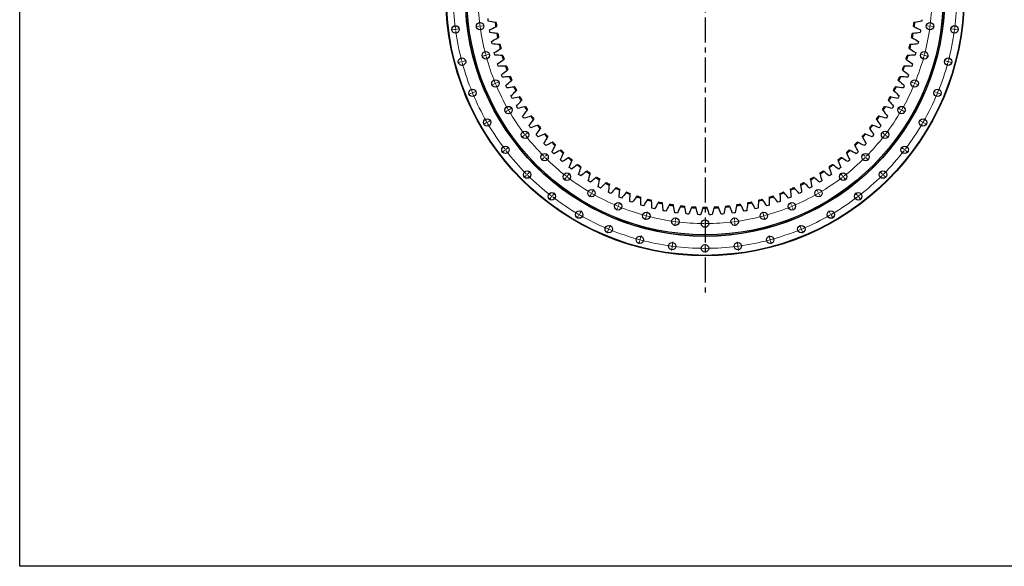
# Model space of a CAD drawing. Header units: millimetres. Extents: x -236 to 12913, y 25865 to 35735.
# Tile 1 of 10: x -236 to 4142, y 25865 to 28294. Entities that reach past the tile are written whole.
import ezdxf

# ---------------------------------------------------------------- set-up
doc = ezdxf.new("R2010")
doc.units = ezdxf.units.MM
doc.header["$LTSCALE"] = 50
doc.linetypes.add('CENTER', pattern=[10.16, 6.35, -1.27, 1.27, -1.27])

msp = doc.modelspace()

# ---------------------------------------------------------------- linework, layer by layer
at = {"linetype": 'CENTER', "ltscale": 0.35}
msp.add_line((2811.4, 29726.1), (2811.4, 27067.5), dxfattribs=at)
at = {"color": 7, "linetype": 'Continuous', "lineweight": 25}
for p, q in [((1847.1, 28293.7), (1846.5, 28299.6)), ((1847.8, 28287.7), (1847.1, 28293.7)), ((3775.8, 28293.7), (3775.1, 28287.7)), ((1854, 28242.5), (1853, 28248.4)), ((1854.9, 28236.6), (1854, 28242.5)), ((3768.9, 28242.5), (3767.9, 28236.6)), ((3769.8, 28248.4), (3768.9, 28242.5)), ((1863.5, 28191.8), (1862.3, 28197.6)), ((3760.6, 28197.6), (3759.3, 28191.8)), ((1864.8, 28185.9), (1863.5, 28191.8)), ((3759.3, 28191.8), (3758.1, 28185.9)), ((1875.8, 28141.6), (1874.2, 28147.4)), ((1877.4, 28135.9), (1875.8, 28141.6)), ((3747.1, 28141.6), (3745.5, 28135.9)), ((3748.6, 28147.4), (3747.1, 28141.6)), ((1890.7, 28092.2), (1888.8, 28097.8)), ((1892.6, 28086.5), (1890.7, 28092.2)), ((3732.2, 28092.2), (3730.3, 28086.5)), ((3734, 28097.8), (3732.2, 28092.2)), ((1908.2, 28043.6), (1906.1, 28049.2)), ((1910.4, 28038), (1908.2, 28043.6)), ((3714.7, 28043.6), (3712.5, 28038)), ((3716.8, 28049.2), (3714.7, 28043.6)), ((1928.3, 27996), (1925.8, 28001.5)), ((1930.8, 27990.6), (1928.3, 27996)), ((3694.6, 27996), (3692.1, 27990.6)), ((3697, 28001.5), (3694.6, 27996)), ((1950.9, 27949.6), (1948.1, 27954.9)), ((1953.6, 27944.3), (1950.9, 27949.6)), ((3672, 27949.6), (3669.2, 27944.3)), ((3674.7, 27954.9), (3672, 27949.6)), ((1975.9, 27904.4), (1972.9, 27909.6)), ((1978.9, 27899.3), (1975.9, 27904.4)), ((3647, 27904.4), (3643.9, 27899.3)), ((3650, 27909.6), (3647, 27904.4)), ((2003.3, 27860.7), (2000, 27865.6)), ((2006.6, 27855.7), (2003.3, 27860.7)), ((3619.6, 27860.7), (3616.3, 27855.7)), ((3622.9, 27865.6), (3619.6, 27860.7)), ((2033, 27818.4), (2029.4, 27823.2)), ((2036.5, 27813.6), (2033, 27818.4)), ((3589.9, 27818.4), (3586.3, 27813.6)), ((3593.5, 27823.2), (3589.9, 27818.4)), ((2064.8, 27777.8), (2061.1, 27782.4)), ((2068.7, 27773.2), (2064.8, 27777.8)), ((3558, 27777.8), (3554.2, 27773.2)), ((3561.8, 27782.4), (3558, 27777.8)), ((2098.8, 27738.9), (2094.8, 27743.3)), ((2102.9, 27734.6), (2098.8, 27738.9)), ((3524, 27738.9), (3520, 27734.6)), ((3528.1, 27743.3), (3524, 27738.9)), ((2134.9, 27701.9), (2130.6, 27706.1)), ((2139.2, 27697.8), (2134.9, 27701.9)), ((2172.8, 27666.9), (2168.3, 27670.9)), ((3454.6, 27670.9), (3450.1, 27666.9)), ((3488, 27701.9), (3483.7, 27697.8)), ((3492.3, 27706.1), (3488, 27701.9)), ((2177.3, 27663), (2172.8, 27666.9)), ((2212.6, 27634), (2207.9, 27637.7)), ((2217.3, 27630.3), (2212.6, 27634)), ((3410.3, 27634), (3405.6, 27630.3)), ((3415, 27637.7), (3410.3, 27634)), ((3450.1, 27666.9), (3445.6, 27663)), ((2254, 27603.2), (2249.1, 27606.6)), ((2258.9, 27599.8), (2254, 27603.2)), ((3368.9, 27603.2), (3364, 27599.8)), ((3373.8, 27606.6), (3368.9, 27603.2)), ((2297, 27574.6), (2292, 27577.8)), ((2302.1, 27571.5), (2297, 27574.6)), ((2341.5, 27548.4), (2336.3, 27551.3)), ((2346.7, 27545.5), (2341.5, 27548.4)), ((3281.4, 27548.4), (3276.1, 27545.5)), ((3286.6, 27551.3), (3281.4, 27548.4)), ((3325.8, 27574.6), (3320.8, 27571.5)), ((3330.9, 27577.8), (3325.8, 27574.6)), ((2387.3, 27524.6), (2382, 27527.2)), ((2392.7, 27522), (2387.3, 27524.6)), ((2434.4, 27503.3), (2428.9, 27505.6)), ((2439.9, 27501), (2434.4, 27503.3)), ((3188.5, 27503.3), (3183, 27501)), ((3194, 27505.6), (3188.5, 27503.3)), ((3235.5, 27524.6), (3230.2, 27522)), ((3240.9, 27527.2), (3235.5, 27524.6)), ((2482.4, 27484.5), (2476.8, 27486.5)), ((2488.1, 27482.5), (2482.4, 27484.5)), ((2531.5, 27468.2), (2525.8, 27470)), ((2537.2, 27466.5), (2531.5, 27468.2)), ((2581.3, 27454.7), (2575.5, 27456.1)), ((2587.1, 27453.3), (2581.3, 27454.7)), ((3041.6, 27454.7), (3035.8, 27453.3)), ((3047.4, 27456.1), (3041.6, 27454.7)), ((3091.4, 27468.2), (3085.7, 27466.5)), ((3097.1, 27470), (3091.4, 27468.2)), ((3140.4, 27484.5), (3134.8, 27482.5)), ((3146, 27486.5), (3140.4, 27484.5)), ((2631.7, 27443.8), (2625.9, 27444.9)), ((2637.6, 27442.7), (2631.7, 27443.8)), ((2682.7, 27435.5), (2676.8, 27436.3)), ((2688.6, 27434.8), (2682.7, 27435.5)), ((2734.1, 27430), (2728.1, 27430.5)), ((2740, 27429.6), (2734.1, 27430)), ((2785.6, 27427.3), (2779.7, 27427.5)), ((2791.6, 27427.2), (2785.6, 27427.3)), ((2837.3, 27427.3), (2831.3, 27427.2)), ((2843.2, 27427.5), (2837.3, 27427.3)), ((2888.8, 27430), (2882.9, 27429.6)), ((2894.8, 27430.5), (2888.8, 27430)), ((2940.2, 27435.5), (2934.2, 27434.8)), ((2946.1, 27436.3), (2940.2, 27435.5)), ((2991.1, 27443.8), (2985.3, 27442.7)), ((2997, 27444.9), (2991.1, 27443.8))]:
    msp.add_line(p, q, dxfattribs=at)
at = {"color": 0, "linetype": 'Continuous', "lineweight": 18}
for p, q in [((1697.1, 28250.1), (1683.2, 28248.2)), ((1702, 28250.7), (1699.5, 28250.4)), ((1702, 28250.7), (1704.5, 28251)), ((1707, 28251.4), (1720.9, 28253.2)), ((1806.1, 28264.4), (1792.2, 28262.6)), ((1811.1, 28265.1), (1808.6, 28264.7)), ((1811.1, 28265.1), (1813.6, 28265.4)), ((1816, 28265.7), (1829.9, 28267.5)), ((3806.9, 28265.7), (3793, 28267.5)), ((3811.8, 28265.1), (3809.3, 28265.4)), ((3811.8, 28265.1), (3814.3, 28264.7)), ((3816.8, 28264.4), (3830.6, 28262.6)), ((3915.9, 28251.4), (3902, 28253.2)), ((3920.9, 28250.7), (3918.4, 28251)), ((3920.9, 28250.7), (3923.3, 28250.4)), ((3925.8, 28250.1), (3939.7, 28248.2)), ((1730.6, 28107.1), (1728.2, 28106.5)), ((1730.6, 28107.1), (1733, 28107.8)), ((1735.4, 28108.4), (1748.9, 28112.1)), ((1832, 28134.3), (1818.5, 28130.7)), ((1836.8, 28135.6), (1834.4, 28135)), ((1836.8, 28135.6), (1839.2, 28136.3)), ((1841.7, 28136.9), (1855.2, 28140.5)), ((3781.2, 28136.9), (3767.7, 28140.5)), ((3786.1, 28135.6), (3783.6, 28136.3)), ((3786.1, 28135.6), (3788.5, 28135)), ((3790.9, 28134.3), (3804.4, 28130.7)), ((3887.5, 28108.4), (3874, 28112.1)), ((3892.3, 28107.1), (3889.9, 28107.8)), ((3892.3, 28107.1), (3894.7, 28106.5)), ((1725.7, 28105.9), (1712.2, 28102.2)), ((3897.1, 28105.9), (3910.7, 28102.2)), ((1782.2, 27970.5), (1795.2, 27975.8)), ((1874.6, 28008.7), (1861.7, 28003.4)), ((1879.2, 28010.6), (1876.9, 28009.7)), ((1879.2, 28010.6), (1881.6, 28011.6)), ((1883.9, 28012.6), (1896.8, 28017.9)), ((3739, 28012.6), (3726.1, 28017.9)), ((3743.6, 28010.6), (3741.3, 28011.6)), ((3743.6, 28010.6), (3745.9, 28009.7)), ((3748.3, 28008.7), (3761.2, 28003.4)), ((3840.6, 27970.5), (3827.7, 27975.8)), ((1773, 27966.6), (1760.1, 27961.3)), ((1777.6, 27968.5), (1775.3, 27967.6)), ((1777.6, 27968.5), (1779.9, 27969.5)), ((3845.3, 27968.5), (3843, 27969.5)), ((3845.3, 27968.5), (3847.6, 27967.6)), ((3849.9, 27966.6), (3862.8, 27961.3)), ((1933.3, 27889.8), (1921.2, 27882.8)), ((1937.6, 27892.3), (1935.5, 27891)), ((1937.6, 27892.3), (1939.8, 27893.5)), ((1942, 27894.8), (1954.1, 27901.8)), ((3680.9, 27894.8), (3668.8, 27901.8)), ((3685.3, 27892.3), (3683.1, 27893.5)), ((3685.3, 27892.3), (3687.4, 27891)), ((3689.6, 27889.8), (3701.7, 27882.8)), ((1846.7, 27839.8), (1858.8, 27846.8)), ((3776.2, 27839.8), (3764.1, 27846.8)), ((1838, 27834.8), (1825.9, 27827.8)), ((1842.4, 27837.3), (1840.2, 27836)), ((1842.4, 27837.3), (1844.5, 27838.5)), ((3780.5, 27837.3), (3778.4, 27838.5)), ((3780.5, 27837.3), (3782.7, 27836)), ((3784.9, 27834.8), (3797, 27827.8)), ((2007, 27779.5), (1995.9, 27771)), ((2010.9, 27782.5), (2009, 27781)), ((2010.9, 27782.5), (2012.9, 27784)), ((2014.9, 27785.6), (2026, 27794.1)), ((3608, 27785.6), (3596.9, 27794.1)), ((3611.9, 27782.5), (3610, 27784)), ((3611.9, 27782.5), (3613.9, 27781)), ((3615.9, 27779.5), (3627, 27771)), ((1923.7, 27715.6), (1921.7, 27714)), ((1923.7, 27715.6), (1925.7, 27717.1)), ((1927.6, 27718.6), (1938.8, 27727.1)), ((3695.2, 27718.6), (3684.1, 27727.1)), ((3699.2, 27715.6), (3697.2, 27717.1)), ((3699.2, 27715.6), (3701.2, 27714)), ((1919.7, 27712.5), (1908.6, 27704)), ((2094.4, 27679.8), (2084.5, 27669.9)), ((2098, 27683.3), (2096.2, 27681.5)), ((2098, 27683.3), (2099.7, 27685.1)), ((2101.5, 27686.8), (2111.4, 27696.7)), ((3521.4, 27686.8), (3511.5, 27696.7)), ((3524.9, 27683.3), (3523.1, 27685.1)), ((3524.9, 27683.3), (3526.7, 27681.5)), ((3528.4, 27679.8), (3538.3, 27669.9)), ((3703.2, 27712.5), (3714.3, 27704)), ((2016.7, 27602), (2006.8, 27592.1)), ((2020.2, 27605.5), (2018.4, 27603.7)), ((2020.2, 27605.5), (2022, 27607.3)), ((2023.7, 27609.1), (2033.6, 27619)), ((2194.2, 27592.3), (2185.6, 27581.2)), ((2197.2, 27596.3), (2195.7, 27594.3)), ((2197.2, 27596.3), (2198.7, 27598.3)), ((2200.2, 27600.2), (2208.8, 27611.3)), ((3422.6, 27600.2), (3414.1, 27611.3)), ((3425.7, 27596.3), (3424.2, 27598.3)), ((3425.7, 27596.3), (3427.2, 27594.3)), ((3428.7, 27592.3), (3437.2, 27581.2)), ((3599.2, 27609.1), (3589.3, 27619)), ((3602.7, 27605.5), (3600.9, 27607.3)), ((3602.7, 27605.5), (3604.5, 27603.7)), ((3606.2, 27602), (3616.1, 27592.1)), ((2309.4, 27527.3), (2316.4, 27539.4)), ((3313.4, 27527.3), (3306.4, 27539.4)), ((2127.2, 27505), (2118.7, 27493.9)), ((2130.2, 27509), (2128.7, 27507)), ((2130.2, 27509), (2131.8, 27511)), ((2133.3, 27513), (2141.8, 27524.1)), ((2304.4, 27518.6), (2297.4, 27506.5)), ((2306.9, 27522.9), (2305.7, 27520.8)), ((2306.9, 27522.9), (2308.2, 27525.1)), ((3315.9, 27522.9), (3314.7, 27525.1)), ((3315.9, 27522.9), (3317.2, 27520.8)), ((3318.4, 27518.6), (3325.4, 27506.5)), ((3489.6, 27513), (3481.1, 27524.1)), ((3492.6, 27509), (3491.1, 27511)), ((3492.6, 27509), (3494.2, 27507)), ((3495.7, 27505), (3504.2, 27493.9)), ((2423.4, 27460), (2418, 27447)), ((2425.3, 27464.6), (2424.4, 27462.3)), ((2425.3, 27464.6), (2426.3, 27466.9)), ((2427.2, 27469.2), (2432.6, 27482.1)), ((3195.7, 27469.2), (3190.3, 27482.1)), ((3197.6, 27464.6), (3196.6, 27466.9)), ((3197.6, 27464.6), (3198.5, 27462.3)), ((3199.5, 27460), (3204.8, 27447)), ((2249.4, 27423.4), (2242.4, 27411.2)), ((2251.9, 27427.7), (2250.7, 27425.5)), ((2251.9, 27427.7), (2253.2, 27429.9)), ((2254.4, 27432), (2261.4, 27444.1)), ((2549, 27417.3), (2545.4, 27403.8)), ((2550.3, 27422.1), (2549.6, 27419.7)), ((2550.3, 27422.1), (2550.9, 27424.6)), ((2551.6, 27427), (2555.2, 27440.5)), ((2680.4, 27401.4), (2682.2, 27415.2)), ((2811.4, 27392.8), (2811.4, 27406.8)), ((2942.5, 27401.4), (2940.7, 27415.2)), ((3071.3, 27427), (3067.7, 27440.5)), ((3072.6, 27422.1), (3071.9, 27424.6)), ((3072.6, 27422.1), (3073.2, 27419.7)), ((3073.9, 27417.3), (3077.5, 27403.8)), ((3368.4, 27432), (3361.4, 27444.1)), ((3370.9, 27427.7), (3369.7, 27429.9)), ((3370.9, 27427.7), (3372.2, 27425.5)), ((3373.4, 27423.4), (3380.4, 27411.2)), ((2383.2, 27362.9), (2382.3, 27360.6)), ((2383.2, 27362.9), (2384.2, 27365.3)), ((2385.1, 27367.6), (2390.5, 27380.5)), ((2679.1, 27391.4), (2677.3, 27377.6)), ((2679.7, 27396.4), (2679.4, 27393.9)), ((2679.7, 27396.4), (2680.1, 27398.9)), ((2811.4, 27387.8), (2811.4, 27390.3)), ((2811.4, 27387.8), (2811.4, 27385.3)), ((2811.4, 27382.8), (2811.4, 27368.8)), ((2943.1, 27396.4), (2942.8, 27398.9)), ((2943.1, 27396.4), (2943.5, 27393.9)), ((2943.8, 27391.4), (2945.6, 27377.6)), ((3237.8, 27367.6), (3232.4, 27380.5)), ((3239.7, 27362.9), (3238.7, 27365.3)), ((3239.7, 27362.9), (3240.6, 27360.6)), ((2381.3, 27358.3), (2375.9, 27345.4)), ((2523.1, 27320.7), (2526.7, 27334.2)), ((3099.8, 27320.7), (3096.1, 27334.2)), ((3241.6, 27358.3), (3246.9, 27345.4)), ((2520.5, 27311.1), (2516.9, 27297.5)), ((2521.8, 27315.9), (2521.2, 27313.5)), ((2521.8, 27315.9), (2522.5, 27318.3)), ((2664.7, 27282.4), (2662.9, 27268.5)), ((2665.4, 27287.3), (2665.1, 27284.9)), ((2665.4, 27287.3), (2665.7, 27289.8)), ((2666, 27292.3), (2667.9, 27306.2)), ((2811.4, 27282.8), (2811.4, 27296.8)), ((2811.4, 27277.8), (2811.4, 27280.3)), ((2811.4, 27277.8), (2811.4, 27275.3)), ((2956.8, 27292.3), (2955, 27306.2)), ((2957.5, 27287.3), (2957.2, 27289.8)), ((2957.5, 27287.3), (2957.8, 27284.9)), ((2958.2, 27282.4), (2960, 27268.5)), ((3101.1, 27315.9), (3100.4, 27318.3)), ((3101.1, 27315.9), (3101.7, 27313.5)), ((3102.4, 27311.1), (3106, 27297.5)), ((2811.4, 27272.8), (2811.4, 27258.8))]:
    msp.add_line(p, q, dxfattribs=at)
msp.add_lwpolyline([(-236, 35734.8), (12913, 35734.8), (12913, 25865.2), (-236, 25865.2)], close=True)
at = {"color": 7, "linetype": 'Continuous', "lineweight": 25}
for centre, radius in [((2811.4, 28396.8), 1152), ((2811.4, 28396.8), 1150), ((2811.4, 28396.8), 1065.5), ((2811.4, 28396.8), 1065), ((2811.4, 28396.8), 1059), ((1702, 28250.7), 16.5), ((1811.1, 28265.1), 16.5), ((3811.8, 28265.1), 16.5), ((3920.9, 28250.7), 16.5), ((1836.8, 28135.6), 16.5), ((3786.1, 28135.6), 16.5), ((1730.6, 28107.1), 16.5), ((3892.3, 28107.1), 16.5), ((1879.2, 28010.6), 16.5), ((3743.6, 28010.6), 16.5), ((1777.6, 27968.5), 16.5), ((3845.3, 27968.5), 16.5), ((1937.6, 27892.3), 16.5), ((3685.3, 27892.3), 16.5), ((1842.4, 27837.3), 16.5), ((3780.5, 27837.3), 16.5), ((2010.9, 27782.5), 16.5), ((3611.9, 27782.5), 16.5), ((1923.7, 27715.6), 16.5), ((3699.2, 27715.6), 16.5), ((2098, 27683.3), 16.5), ((3524.9, 27683.3), 16.5), ((2020.2, 27605.5), 16.5), ((2197.2, 27596.3), 16.5), ((3425.7, 27596.3), 16.5), ((3602.7, 27605.5), 16.5), ((2306.9, 27522.9), 16.5), ((3315.9, 27522.9), 16.5), ((2130.2, 27509), 16.5), ((3492.6, 27509), 16.5), ((2425.3, 27464.6), 16.5), ((3197.6, 27464.6), 16.5), ((2251.9, 27427.7), 16.5), ((2550.3, 27422.1), 16.5), ((2679.7, 27396.4), 16.5), ((2943.1, 27396.4), 16.5), ((3072.6, 27422.1), 16.5), ((3370.9, 27427.7), 16.5), ((2383.2, 27362.9), 16.5), ((2811.4, 27387.8), 16.5), ((3239.7, 27362.9), 16.5), ((2521.8, 27315.9), 16.5), ((3101.1, 27315.9), 16.5), ((2665.4, 27287.3), 16.5), ((2811.4, 27277.8), 16.5), ((2957.5, 27287.3), 16.5)]:
    msp.add_circle(centre, radius, dxfattribs=at)
at = {"color": 0, "linetype": 'Continuous', "lineweight": 18}
for radius, start, end in [(1119, 180.256, 187.244), (1009, 180.2839, 187.2161), (1009, 352.7839, 359.7161), (1119, 352.756, 359.744), (1119, 187.372, 187.5), (1119, 187.5, 187.628), (1119, 187.756, 194.744), (1009, 187.358, 187.5), (1009, 187.5, 187.642), (1009, 187.7839, 194.7161), (1009, 345.2839, 352.2161), (1009, 352.358, 352.5), (1009, 352.5, 352.642), (1119, 345.256, 352.244), (1119, 352.372, 352.5), (1119, 352.5, 352.628), (1119, 194.872, 195), (1119, 195, 195.128), (1009, 194.858, 195), (1009, 195, 195.142), (1009, 195.2839, 202.2161), (1009, 337.7839, 344.7161), (1009, 344.858, 345), (1009, 345, 345.142), (1119, 344.872, 345), (1119, 345, 345.128), (1119, 195.256, 202.244), (1119, 337.756, 344.744), (1009, 202.358, 202.5), (1009, 202.5, 202.642), (1009, 202.7839, 209.7161), (1009, 330.2839, 337.2161), (1009, 337.358, 337.5), (1009, 337.5, 337.642), (1119, 202.372, 202.5), (1119, 202.5, 202.628), (1119, 202.756, 209.744), (1119, 330.256, 337.244), (1119, 337.372, 337.5), (1119, 337.5, 337.628), (1009, 209.858, 210), (1009, 210, 210.142), (1009, 329.858, 330), (1009, 330, 330.142), (1009, 210.2839, 217.2161), (1009, 322.7839, 329.7161), (1119, 209.872, 210), (1119, 210, 210.128), (1119, 210.256, 217.244), (1119, 322.756, 329.744), (1119, 329.872, 330), (1119, 330, 330.128), (1009, 217.358, 217.5), (1009, 217.5, 217.642), (1009, 217.7839, 224.7161), (1009, 315.2839, 322.2161), (1009, 322.358, 322.5), (1009, 322.5, 322.642), (1119, 217.372, 217.5), (1119, 217.5, 217.628), (1119, 322.372, 322.5), (1119, 322.5, 322.628), (1119, 217.756, 224.744), (1009, 224.858, 225), (1009, 225, 225.142), (1009, 225.2839, 232.2161), (1009, 307.7839, 314.7161), (1009, 314.858, 315), (1009, 315, 315.142), (1119, 315.256, 322.244), (1119, 224.872, 225), (1119, 225, 225.128), (1119, 225.256, 232.244), (1009, 232.358, 232.5), (1009, 232.5, 232.642), (1009, 232.7839, 239.7161), (1009, 300.2839, 307.2161), (1009, 307.358, 307.5), (1009, 307.5, 307.642), (1119, 307.756, 314.744), (1119, 314.872, 315), (1119, 315, 315.128), (1119, 232.372, 232.5), (1119, 232.5, 232.628), (1119, 232.756, 239.744), (1009, 239.858, 240), (1009, 240, 240.142), (1009, 240.2839, 247.2161), (1009, 292.7839, 299.7161), (1009, 299.858, 300), (1009, 300, 300.142), (1119, 300.256, 307.244), (1119, 307.372, 307.5), (1119, 307.5, 307.628), (1009, 247.358, 247.5), (1009, 247.5, 247.642), (1009, 247.7839, 254.7161), (1009, 285.2839, 292.2161), (1009, 292.358, 292.5), (1009, 292.5, 292.642), (1119, 239.872, 240), (1119, 240, 240.128), (1119, 240.256, 247.244), (1009, 254.858, 255), (1009, 255, 255.142), (1009, 255.2839, 262.2161), (1009, 277.7839, 284.7161), (1009, 284.858, 285), (1009, 285, 285.142), (1119, 292.756, 299.744), (1119, 299.872, 300), (1119, 300, 300.128), (1119, 247.372, 247.5), (1119, 247.5, 247.628), (1009, 262.358, 262.5), (1009, 262.5, 262.642), (1009, 262.7839, 269.7161), (1009, 269.858, 270), (1009, 270, 270.142), (1009, 270.2839, 277.2161), (1009, 277.358, 277.5), (1009, 277.5, 277.642), (1119, 292.372, 292.5), (1119, 292.5, 292.628), (1119, 247.756, 254.744), (1119, 285.256, 292.244), (1119, 254.872, 255), (1119, 255, 255.128), (1119, 255.256, 262.244), (1119, 262.372, 262.5), (1119, 262.5, 262.628), (1119, 262.756, 269.744), (1119, 269.872, 270), (1119, 270, 270.128), (1119, 270.256, 277.244), (1119, 277.372, 277.5), (1119, 277.5, 277.628), (1119, 277.756, 284.744), (1119, 284.872, 285), (1119, 285, 285.128)]:
    msp.add_arc((2811.4, 28396.8), radius, start, end, dxfattribs=at)
at = {"color": 7, "linetype": 'Continuous', "lineweight": 25}
for radius, start, end in [(940, 187.0226, 188.2317), (936, 187.102, 188.1522), (936, 351.8478, 352.898), (940, 351.7683, 352.9774), (940, 190.0734, 191.2825), (936, 190.1529, 191.2031), (936, 348.7969, 349.8471), (940, 348.7175, 349.9266), (940, 193.1243, 194.3334), (936, 193.2037, 194.2539), (936, 345.7461, 346.7963), (940, 345.6666, 346.8757), (940, 196.1751, 197.3842), (936, 196.2546, 197.3047), (936, 342.6953, 343.7454), (940, 342.6158, 343.8249), (940, 199.226, 200.4351), (936, 199.3054, 200.3556), (936, 339.6444, 340.6946), (940, 339.5649, 340.774), (940, 202.2768, 203.4859), (936, 202.3563, 203.4064), (936, 336.5936, 337.6437), (940, 336.5141, 337.7232), (940, 205.3277, 206.5368), (936, 205.4071, 206.4573), (936, 333.5427, 334.5929), (940, 333.4632, 334.6723), (940, 208.3785, 209.5876), (936, 208.458, 209.5081), (936, 330.4919, 331.542), (940, 330.4124, 331.6215), (940, 211.4293, 212.6384), (936, 211.5088, 212.559), (936, 327.441, 328.4912), (940, 327.3616, 328.5707), (940, 214.4802, 215.6893), (936, 214.5597, 215.6098), (936, 324.3902, 325.4403), (940, 324.3107, 325.5198), (940, 217.531, 218.7401), (936, 217.6105, 218.6607), (936, 321.3393, 322.3895), (940, 321.2599, 322.469), (940, 220.5819, 221.791), (936, 220.6614, 221.7115), (936, 318.2885, 319.3386), (940, 318.209, 319.4181), (940, 223.6327, 224.8418), (936, 223.7122, 224.7624), (936, 226.763, 227.8132), (936, 312.1868, 313.237), (936, 315.2376, 316.2878), (940, 315.1582, 316.3673), (940, 226.6836, 227.8927), (940, 229.7344, 230.9435), (936, 229.8139, 230.8641), (936, 309.1359, 310.1861), (940, 309.0565, 310.2656), (940, 312.1073, 313.3164), (940, 232.7853, 233.9944), (936, 232.8647, 233.9149), (936, 306.0851, 307.1353), (940, 306.0056, 307.2147), (940, 235.8361, 237.0452), (936, 235.9156, 236.9658), (940, 238.887, 240.0961), (936, 238.9664, 240.0166), (936, 299.9834, 301.0336), (940, 299.9039, 301.113), (936, 303.0342, 304.0844), (940, 302.9548, 304.1639), (940, 241.9378, 243.1469), (936, 242.0173, 243.0675), (940, 244.9887, 246.1978), (936, 245.0681, 246.1183), (936, 293.8817, 294.9319), (940, 293.8022, 295.0113), (936, 296.9325, 297.9827), (940, 296.8531, 298.0622), (940, 248.0395, 249.2486), (936, 248.119, 249.1692), (940, 251.0904, 252.2995), (936, 251.1698, 252.22), (936, 254.2207, 255.2708), (936, 284.7292, 285.7793), (940, 287.7005, 288.9096), (936, 287.78, 288.8302), (936, 290.8308, 291.881), (940, 290.7514, 291.9605), (940, 254.1412, 255.3503), (940, 257.1921, 258.4012), (936, 257.2715, 258.3217), (940, 260.2429, 261.452), (936, 260.3224, 261.3725), (940, 263.2938, 264.5029), (936, 263.3732, 264.4234), (940, 266.3446, 267.5537), (936, 266.4241, 267.4742), (940, 269.3955, 270.6045), (936, 269.4749, 270.5251), (940, 272.4463, 273.6554), (936, 272.5258, 273.5759), (940, 275.4971, 276.7062), (936, 275.5766, 276.6268), (940, 278.548, 279.7571), (936, 278.6275, 279.6776), (940, 281.5988, 282.8079), (936, 281.6783, 282.7285), (940, 284.6497, 285.8588)]:
    msp.add_arc((2811.4, 28396.8), radius, start, end, dxfattribs=at)
for points in [[(1878.5, 28281.8), (1868.2, 28283.8), (1858, 28285.8), (1847.8, 28287.7)], [(3775.1, 28287.7), (3764.9, 28285.8), (3754.6, 28283.8), (3744.4, 28281.8)], [(1853, 28248.4), (1862.4, 28253), (1871.8, 28257.6), (1881.1, 28262.2)], [(1882.6, 28281), (1881.2, 28281.3), (1879.9, 28281.6), (1878.5, 28281.8)], [(1881.1, 28262.2), (1882.4, 28262.8), (1883.6, 28263.4), (1884.9, 28264)], [(3738, 28264), (3739.2, 28263.4), (3740.5, 28262.8), (3741.8, 28262.2)], [(3744.4, 28281.8), (3743, 28281.6), (3741.6, 28281.3), (3740.3, 28281)], [(3741.8, 28262.2), (3751.1, 28257.6), (3760.5, 28253), (3769.8, 28248.4)], [(1885.9, 28232.4), (1875.6, 28233.8), (1865.3, 28235.2), (1854.9, 28236.6)], [(1862.3, 28197.6), (1871.4, 28202.7), (1880.5, 28207.8), (1889.6, 28212.9)], [(1890.1, 28231.8), (1888.7, 28232), (1887.3, 28232.2), (1885.9, 28232.4)], [(1889.6, 28212.9), (1890.8, 28213.5), (1892.1, 28214.2), (1893.3, 28214.9)], [(3729.6, 28214.9), (3730.8, 28214.2), (3732.1, 28213.5), (3733.3, 28212.9)], [(3737, 28232.4), (3735.6, 28232.2), (3734.2, 28232), (3732.8, 28231.8)], [(3733.3, 28212.9), (3742.4, 28207.8), (3751.5, 28202.7), (3760.6, 28197.6)], [(3767.9, 28236.6), (3757.6, 28235.2), (3747.3, 28233.8), (3737, 28232.4)], [(1896, 28183.3), (1885.6, 28184.2), (1875.2, 28185.1), (1864.8, 28185.9)], [(1874.2, 28147.4), (1883.1, 28152.9), (1891.9, 28158.5), (1900.7, 28164.1)], [(1900.2, 28183), (1898.8, 28183.1), (1897.4, 28183.2), (1896, 28183.3)], [(1900.7, 28164.1), (1901.9, 28164.8), (1903.1, 28165.6), (1904.3, 28166.3)], [(3718.6, 28166.3), (3719.8, 28165.6), (3721, 28164.8), (3722.2, 28164.1)], [(3722.2, 28164.1), (3731, 28158.5), (3739.8, 28152.9), (3748.6, 28147.4)], [(3726.9, 28183.3), (3725.5, 28183.2), (3724.1, 28183.1), (3722.7, 28183)], [(3758.1, 28185.9), (3747.7, 28185.1), (3737.3, 28184.2), (3726.9, 28183.3)], [(1908.7, 28134.9), (1898.2, 28135.2), (1887.8, 28135.6), (1877.4, 28135.9)], [(1888.8, 28097.8), (1897.4, 28103.9), (1905.9, 28109.9), (1914.4, 28115.9)], [(1912.9, 28134.8), (1911.5, 28134.8), (1910.1, 28134.9), (1908.7, 28134.9)], [(1914.4, 28115.9), (1915.5, 28116.7), (1916.7, 28117.5), (1917.8, 28118.4)], [(3705.1, 28118.4), (3706.2, 28117.5), (3707.4, 28116.7), (3708.5, 28115.9)], [(3708.5, 28115.9), (3717, 28109.9), (3725.5, 28103.9), (3734, 28097.8)], [(3714.2, 28134.9), (3712.8, 28134.9), (3711.4, 28134.8), (3710, 28134.8)], [(3745.5, 28135.9), (3735.1, 28135.6), (3724.7, 28135.2), (3714.2, 28134.9)], [(1923.9, 28087.2), (1913.4, 28087), (1903, 28086.8), (1892.6, 28086.5)], [(1906.1, 28049.2), (1914.2, 28055.6), (1922.4, 28062.1), (1930.6, 28068.6)], [(1928.1, 28087.3), (1926.7, 28087.3), (1925.3, 28087.3), (1923.9, 28087.2)], [(1930.6, 28068.6), (1931.7, 28069.4), (1932.8, 28070.3), (1933.9, 28071.2)], [(3689, 28071.2), (3690.1, 28070.3), (3691.2, 28069.4), (3692.3, 28068.6)], [(3692.3, 28068.6), (3700.5, 28062.1), (3708.6, 28055.6), (3716.8, 28049.2)], [(3699, 28087.2), (3697.6, 28087.3), (3696.2, 28087.3), (3694.8, 28087.3)], [(3730.3, 28086.5), (3719.9, 28086.8), (3709.4, 28087), (3699, 28087.2)], [(1941.6, 28040.4), (1931.2, 28039.6), (1920.8, 28038.9), (1910.4, 28038)], [(1925.8, 28001.5), (1933.7, 28008.4), (1941.5, 28015.2), (1949.3, 28022.2)], [(1945.8, 28040.7), (1944.4, 28040.6), (1943, 28040.5), (1941.6, 28040.4)], [(1949.3, 28022.2), (1950.4, 28023.1), (1951.4, 28024), (1952.5, 28024.9)], [(3670.4, 28024.9), (3671.5, 28024), (3672.5, 28023.1), (3673.6, 28022.2)], [(3673.6, 28022.2), (3681.4, 28015.2), (3689.2, 28008.4), (3697, 28001.5)], [(3681.3, 28040.4), (3679.9, 28040.5), (3678.5, 28040.6), (3677.1, 28040.7)], [(3712.5, 28038), (3702.1, 28038.9), (3691.7, 28039.6), (3681.3, 28040.4)], [(1961.8, 27994.6), (1951.4, 27993.3), (1941.1, 27992), (1930.8, 27990.6)], [(1948.1, 27954.9), (1955.6, 27962.2), (1963, 27969.5), (1970.5, 27976.8)], [(1966, 27995.2), (1964.6, 27995), (1963.2, 27994.8), (1961.8, 27994.6)], [(1970.5, 27976.8), (1971.5, 27977.8), (1972.5, 27978.8), (1973.5, 27979.8)], [(3649.4, 27979.8), (3650.4, 27978.8), (3651.4, 27977.8), (3652.4, 27976.8)], [(3652.4, 27976.8), (3659.9, 27969.5), (3667.3, 27962.2), (3674.7, 27954.9)], [(3661.1, 27994.6), (3659.7, 27994.8), (3658.3, 27995), (3656.9, 27995.2)], [(3692.1, 27990.6), (3681.8, 27992), (3671.4, 27993.3), (3661.1, 27994.6)], [(1984.4, 27950), (1974.1, 27948.1), (1963.9, 27946.2), (1953.6, 27944.3)], [(1972.9, 27909.6), (1979.9, 27917.3), (1987, 27924.9), (1994, 27932.6)], [(1988.5, 27950.8), (1987.2, 27950.5), (1985.8, 27950.2), (1984.4, 27950)], [(1994, 27932.6), (1995, 27933.7), (1995.9, 27934.7), (1996.9, 27935.7)], [(3626, 27935.7), (3627, 27934.7), (3627.9, 27933.7), (3628.9, 27932.6)], [(3628.9, 27932.6), (3635.9, 27924.9), (3643, 27917.3), (3650, 27909.6)], [(3638.5, 27950), (3637.1, 27950.2), (3635.7, 27950.5), (3634.3, 27950.8)], [(3669.2, 27944.3), (3659, 27946.2), (3648.7, 27948.1), (3638.5, 27950)], [(2009.4, 27906.6), (1999.2, 27904.2), (1989.1, 27901.7), (1978.9, 27899.3)], [(2000, 27865.6), (2006.6, 27873.7), (2013.3, 27881.7), (2019.9, 27889.8)], [(2013.4, 27907.6), (2012.1, 27907.3), (2010.7, 27906.9), (2009.4, 27906.6)], [(2019.9, 27889.8), (2020.8, 27890.9), (2021.7, 27892), (2022.5, 27893)], [(3600.3, 27893), (3601.2, 27892), (3602.1, 27890.9), (3603, 27889.8)], [(3603, 27889.8), (3609.6, 27881.7), (3616.3, 27873.7), (3622.9, 27865.6)], [(3613.5, 27906.6), (3612.2, 27906.9), (3610.8, 27907.3), (3609.4, 27907.6)], [(3643.9, 27899.3), (3633.8, 27901.7), (3623.7, 27904.2), (3613.5, 27906.6)], [(2036.6, 27864.6), (2026.6, 27861.6), (2016.6, 27858.7), (2006.6, 27855.7)], [(2029.4, 27823.2), (2035.6, 27831.6), (2041.8, 27840), (2048, 27848.4)], [(2040.6, 27865.8), (2039.3, 27865.4), (2037.9, 27865), (2036.6, 27864.6)], [(2048, 27848.4), (2048.8, 27849.5), (2049.6, 27850.6), (2050.5, 27851.8)], [(3572.4, 27851.8), (3573.2, 27850.6), (3574.1, 27849.5), (3574.9, 27848.4)], [(3574.9, 27848.4), (3581.1, 27840), (3587.3, 27831.6), (3593.5, 27823.2)], [(3586.3, 27864.6), (3585, 27865), (3583.6, 27865.4), (3582.3, 27865.8)], [(3616.3, 27855.7), (3606.3, 27858.7), (3596.3, 27861.6), (3586.3, 27864.6)], [(2066, 27824.1), (2056.2, 27820.6), (2046.3, 27817.1), (2036.5, 27813.6)], [(2061.1, 27782.4), (2066.8, 27791.1), (2072.5, 27799.8), (2078.2, 27808.5)], [(2070, 27825.5), (2068.6, 27825.1), (2067.3, 27824.6), (2066, 27824.1)], [(2078.2, 27808.5), (2079, 27809.7), (2079.8, 27810.9), (2080.6, 27812)], [(3542.3, 27812), (3543.1, 27810.9), (3543.9, 27809.7), (3544.6, 27808.5)], [(3544.6, 27808.5), (3550.4, 27799.8), (3556.1, 27791.1), (3561.8, 27782.4)], [(3556.9, 27824.1), (3555.6, 27824.6), (3554.2, 27825.1), (3552.9, 27825.5)], [(3586.3, 27813.6), (3576.5, 27817.1), (3566.7, 27820.6), (3556.9, 27824.1)], [(2097.5, 27785.3), (2087.9, 27781.3), (2078.3, 27777.2), (2068.7, 27773.2)], [(2094.8, 27743.3), (2100.1, 27752.3), (2105.3, 27761.3), (2110.6, 27770.3)], [(2101.4, 27786.9), (2100.1, 27786.3), (2098.8, 27785.8), (2097.5, 27785.3)], [(2110.6, 27770.3), (2111.3, 27771.5), (2112, 27772.8), (2112.7, 27774)], [(3510.2, 27774), (3510.9, 27772.8), (3511.6, 27771.5), (3512.3, 27770.3)], [(3512.3, 27770.3), (3517.5, 27761.3), (3522.8, 27752.3), (3528.1, 27743.3)], [(3525.3, 27785.3), (3524.1, 27785.8), (3522.8, 27786.3), (3521.5, 27786.9)], [(3554.2, 27773.2), (3544.6, 27777.2), (3535, 27781.3), (3525.3, 27785.3)], [(2131.1, 27748.1), (2121.7, 27743.6), (2112.3, 27739.1), (2102.9, 27734.6)], [(2130.6, 27706.1), (2135.4, 27715.4), (2140.2, 27724.6), (2144.9, 27733.9)], [(2134.9, 27750), (2133.6, 27749.4), (2132.4, 27748.7), (2131.1, 27748.1)], [(2144.9, 27733.9), (2145.6, 27735.2), (2146.2, 27736.4), (2146.9, 27737.7)], [(2170.3, 27714.9), (2169, 27714.2), (2167.8, 27713.5), (2166.6, 27712.8)], [(3456.3, 27712.8), (3455.1, 27713.5), (3453.8, 27714.2), (3452.6, 27714.9)], [(3476, 27737.7), (3476.7, 27736.4), (3477.3, 27735.2), (3478, 27733.9)], [(3478, 27733.9), (3482.7, 27724.6), (3487.5, 27715.4), (3492.3, 27706.1)], [(3491.8, 27748.1), (3490.5, 27748.7), (3489.3, 27749.4), (3488, 27750)], [(3520, 27734.6), (3510.6, 27739.1), (3501.2, 27743.6), (3491.8, 27748.1)], [(2166.6, 27712.8), (2157.4, 27707.8), (2148.3, 27702.8), (2139.2, 27697.8)], [(2168.3, 27670.9), (2172.6, 27680.4), (2176.9, 27689.9), (2181.2, 27699.4)], [(2203.9, 27679.5), (2195, 27674), (2186.2, 27668.5), (2177.3, 27663)], [(2181.2, 27699.4), (2181.7, 27700.7), (2182.3, 27701.9), (2182.9, 27703.2)], [(2207.5, 27681.7), (2206.3, 27681), (2205.1, 27680.2), (2203.9, 27679.5)], [(2219.2, 27666.8), (2219.7, 27668.1), (2220.2, 27669.5), (2220.7, 27670.8)], [(3402.2, 27670.8), (3402.7, 27669.5), (3403.2, 27668.1), (3403.7, 27666.8)], [(3419, 27679.5), (3417.8, 27680.2), (3416.6, 27681), (3415.4, 27681.7)], [(3445.6, 27663), (3436.7, 27668.5), (3427.9, 27674), (3419, 27679.5)], [(3440, 27703.2), (3440.6, 27701.9), (3441.2, 27700.7), (3441.7, 27699.4)], [(3441.7, 27699.4), (3446, 27689.9), (3450.3, 27680.4), (3454.6, 27670.9)], [(3483.7, 27697.8), (3474.6, 27702.8), (3465.5, 27707.8), (3456.3, 27712.8)], [(2207.9, 27637.7), (2211.6, 27647.4), (2215.4, 27657.1), (2219.2, 27666.8)], [(2242.9, 27648.2), (2234.4, 27642.2), (2225.8, 27636.3), (2217.3, 27630.3)], [(2246.4, 27650.6), (2245.2, 27649.8), (2244.1, 27649), (2242.9, 27648.2)], [(2249.1, 27606.6), (2252.4, 27616.5), (2255.6, 27626.4), (2258.8, 27636.3)], [(2258.8, 27636.3), (2259.3, 27637.7), (2259.7, 27639), (2260.2, 27640.3)], [(3362.7, 27640.3), (3363.2, 27639), (3363.6, 27637.7), (3364, 27636.3)], [(3364, 27636.3), (3367.3, 27626.4), (3370.5, 27616.5), (3373.8, 27606.6)], [(3380, 27648.2), (3378.8, 27649), (3377.7, 27649.8), (3376.5, 27650.6)], [(3405.6, 27630.3), (3397.1, 27636.3), (3388.5, 27642.2), (3380, 27648.2)], [(3403.7, 27666.8), (3407.5, 27657.1), (3411.2, 27647.4), (3415, 27637.7)], [(2283.6, 27619), (2275.3, 27612.6), (2267.1, 27606.2), (2258.9, 27599.8)], [(2286.9, 27621.6), (2285.8, 27620.7), (2284.7, 27619.8), (2283.6, 27619)], [(2292, 27577.8), (2294.7, 27587.9), (2297.4, 27597.9), (2300.1, 27608)], [(2300.1, 27608), (2300.5, 27609.4), (2300.8, 27610.7), (2301.2, 27612.1)], [(2325.7, 27592), (2317.8, 27585.2), (2310, 27578.3), (2302.1, 27571.5)], [(2328.9, 27594.7), (2327.8, 27593.8), (2326.8, 27592.9), (2325.7, 27592)], [(2336.3, 27551.3), (2338.5, 27561.5), (2340.6, 27571.7), (2342.8, 27581.9)], [(2342.8, 27581.9), (2343.1, 27583.3), (2343.4, 27584.7), (2343.7, 27586)], [(3279.2, 27586), (3279.5, 27584.7), (3279.8, 27583.3), (3280.1, 27581.9)], [(3280.1, 27581.9), (3282.2, 27571.7), (3284.4, 27561.5), (3286.6, 27551.3)], [(3297.2, 27592), (3296.1, 27592.9), (3295, 27593.8), (3294, 27594.7)], [(3320.8, 27571.5), (3312.9, 27578.3), (3305.1, 27585.2), (3297.2, 27592)], [(3321.7, 27612.1), (3322.1, 27610.7), (3322.4, 27609.4), (3322.8, 27608)], [(3322.8, 27608), (3325.5, 27597.9), (3328.2, 27587.9), (3330.9, 27577.8)], [(3339.3, 27619), (3338.2, 27619.8), (3337.1, 27620.7), (3336, 27621.6)], [(3364, 27599.8), (3355.8, 27606.2), (3347.5, 27612.6), (3339.3, 27619)], [(2369.2, 27567.3), (2361.7, 27560), (2354.2, 27552.8), (2346.7, 27545.5)], [(2372.3, 27570.2), (2371.3, 27569.2), (2370.2, 27568.2), (2369.2, 27567.3)], [(2382, 27527.2), (2383.6, 27537.5), (2385.2, 27547.8), (2386.8, 27558.1)], [(2386.8, 27558.1), (2387.1, 27559.5), (2387.3, 27560.9), (2387.5, 27562.3)], [(2414, 27544.9), (2406.9, 27537.3), (2399.8, 27529.6), (2392.7, 27522)], [(2416.9, 27548), (2415.9, 27547), (2415, 27545.9), (2414, 27544.9)], [(2432.1, 27536.7), (2432.2, 27538.1), (2432.4, 27539.5), (2432.5, 27540.9)], [(3190.4, 27540.9), (3190.5, 27539.5), (3190.7, 27538.1), (3190.8, 27536.7)], [(3208.9, 27544.9), (3207.9, 27545.9), (3207, 27547), (3206, 27548)], [(3230.2, 27522), (3223.1, 27529.6), (3216, 27537.3), (3208.9, 27544.9)], [(3235.4, 27562.3), (3235.6, 27560.9), (3235.8, 27559.5), (3236, 27558.1)], [(3236, 27558.1), (3237.7, 27547.8), (3239.3, 27537.5), (3240.9, 27527.2)], [(3253.6, 27567.3), (3252.6, 27568.2), (3251.6, 27569.2), (3250.6, 27570.2)], [(3276.1, 27545.5), (3268.7, 27552.8), (3261.2, 27560), (3253.6, 27567.3)], [(2428.9, 27505.6), (2429.9, 27516), (2431, 27526.3), (2432.1, 27536.7)], [(2459.9, 27525), (2453.2, 27517), (2446.5, 27509), (2439.9, 27501)], [(2462.6, 27528.2), (2461.7, 27527.1), (2460.8, 27526), (2459.9, 27525)], [(2476.8, 27486.5), (2477.4, 27496.9), (2477.9, 27507.3), (2478.4, 27517.7)], [(2478.4, 27517.7), (2478.5, 27519.1), (2478.5, 27520.5), (2478.6, 27522)], [(2506.8, 27507.5), (2500.5, 27499.2), (2494.3, 27490.8), (2488.1, 27482.5)], [(2509.3, 27510.9), (2508.5, 27509.7), (2507.7, 27508.6), (2506.8, 27507.5)], [(2525.6, 27501.3), (2525.6, 27502.7), (2525.6, 27504.1), (2525.6, 27505.5)], [(2525.8, 27470), (2525.7, 27480.4), (2525.7, 27490.8), (2525.6, 27501.3)], [(2556.9, 27496), (2556.1, 27494.9), (2555.4, 27493.7), (2554.6, 27492.5)], [(3068.3, 27492.5), (3067.5, 27493.7), (3066.8, 27494.9), (3066, 27496)], [(3097.2, 27501.3), (3097.2, 27490.8), (3097.2, 27480.4), (3097.1, 27470)], [(3097.3, 27505.5), (3097.3, 27504.1), (3097.2, 27502.7), (3097.2, 27501.3)], [(3116.1, 27507.5), (3115.2, 27508.6), (3114.4, 27509.7), (3113.5, 27510.9)], [(3134.8, 27482.5), (3128.6, 27490.8), (3122.3, 27499.2), (3116.1, 27507.5)], [(3144.3, 27522), (3144.4, 27520.5), (3144.4, 27519.1), (3144.5, 27517.7)], [(3144.5, 27517.7), (3145, 27507.3), (3145.5, 27496.9), (3146, 27486.5)], [(3163, 27525), (3162.1, 27526), (3161.2, 27527.1), (3160.3, 27528.2)], [(3183, 27501), (3176.4, 27509), (3169.7, 27517), (3163, 27525)], [(3190.8, 27536.7), (3191.9, 27526.3), (3192.9, 27516), (3194, 27505.6)], [(2554.6, 27492.5), (2548.8, 27483.9), (2543, 27475.2), (2537.2, 27466.5)], [(2573.7, 27487.3), (2573.6, 27488.7), (2573.5, 27490.1), (2573.5, 27491.5)], [(2575.5, 27456.1), (2574.9, 27466.5), (2574.3, 27476.9), (2573.7, 27487.3)], [(2603.1, 27480.2), (2597.7, 27471.2), (2592.4, 27462.2), (2587.1, 27453.3)], [(2605.2, 27483.8), (2604.5, 27482.6), (2603.8, 27481.4), (2603.1, 27480.2)], [(2622.4, 27476), (2622.3, 27477.4), (2622.1, 27478.8), (2622, 27480.1)], [(2625.9, 27444.9), (2624.8, 27455.2), (2623.6, 27465.6), (2622.4, 27476)], [(2652.1, 27470.4), (2647.3, 27461.1), (2642.4, 27451.9), (2637.6, 27442.7)], [(2654.1, 27474.1), (2653.4, 27472.8), (2652.8, 27471.6), (2652.1, 27470.4)], [(2671.7, 27467.2), (2671.5, 27468.6), (2671.3, 27470), (2671, 27471.4)], [(2676.8, 27436.3), (2675.1, 27446.6), (2673.4, 27456.9), (2671.7, 27467.2)], [(2701.7, 27463.2), (2697.3, 27453.7), (2693, 27444.2), (2688.6, 27434.8)], [(2703.4, 27467), (2702.8, 27465.7), (2702.3, 27464.5), (2701.7, 27463.2)], [(2721.4, 27461.1), (2721.1, 27462.5), (2720.8, 27463.8), (2720.5, 27465.2)], [(2728.1, 27430.5), (2725.9, 27440.7), (2723.6, 27450.9), (2721.4, 27461.1)], [(2751.5, 27458.7), (2747.7, 27449), (2743.8, 27439.3), (2740, 27429.6)], [(2753.1, 27462.6), (2752.5, 27461.3), (2752, 27460), (2751.5, 27458.7)], [(2771.3, 27457.6), (2770.9, 27459), (2770.6, 27460.3), (2770.2, 27461.7)], [(2779.7, 27427.5), (2776.9, 27437.5), (2774.1, 27447.6), (2771.3, 27457.6)], [(2801.5, 27456.8), (2798.2, 27446.9), (2794.9, 27437), (2791.6, 27427.2)], [(2802.9, 27460.8), (2802.4, 27459.5), (2802, 27458.1), (2801.5, 27456.8)], [(2821.4, 27456.8), (2820.9, 27458.1), (2820.5, 27459.5), (2820, 27460.8)], [(2831.3, 27427.2), (2828, 27437), (2824.7, 27446.9), (2821.4, 27456.8)], [(2851.6, 27457.6), (2848.8, 27447.6), (2846, 27437.5), (2843.2, 27427.5)], [(2852.7, 27461.7), (2852.3, 27460.3), (2851.9, 27459), (2851.6, 27457.6)], [(2871.4, 27458.7), (2870.9, 27460), (2870.3, 27461.3), (2869.8, 27462.6)], [(2882.9, 27429.6), (2879, 27439.3), (2875.2, 27449), (2871.4, 27458.7)], [(2901.5, 27461.1), (2899.2, 27450.9), (2897, 27440.7), (2894.8, 27430.5)], [(2902.4, 27465.2), (2902.1, 27463.8), (2901.8, 27462.5), (2901.5, 27461.1)], [(2921.2, 27463.2), (2920.6, 27464.5), (2920, 27465.7), (2919.5, 27467)], [(2934.2, 27434.8), (2929.9, 27444.2), (2925.6, 27453.7), (2921.2, 27463.2)], [(2951.2, 27467.2), (2949.5, 27456.9), (2947.8, 27446.6), (2946.1, 27436.3)], [(2951.8, 27471.4), (2951.6, 27470), (2951.4, 27468.6), (2951.2, 27467.2)], [(2970.7, 27470.4), (2970.1, 27471.6), (2969.4, 27472.8), (2968.8, 27474.1)], [(2985.3, 27442.7), (2980.4, 27451.9), (2975.6, 27461.1), (2970.7, 27470.4)], [(3000.4, 27476), (2999.3, 27465.6), (2998.1, 27455.2), (2997, 27444.9)], [(3000.9, 27480.1), (3000.7, 27478.8), (3000.6, 27477.4), (3000.4, 27476)], [(3019.8, 27480.2), (3019.1, 27481.4), (3018.4, 27482.6), (3017.7, 27483.8)], [(3035.8, 27453.3), (3030.5, 27462.2), (3025.2, 27471.2), (3019.8, 27480.2)], [(3049.2, 27487.3), (3048.6, 27476.9), (3048, 27466.5), (3047.4, 27456.1)], [(3049.4, 27491.5), (3049.3, 27490.1), (3049.3, 27488.7), (3049.2, 27487.3)], [(3085.7, 27466.5), (3079.9, 27475.2), (3074.1, 27483.9), (3068.3, 27492.5)]]:
    msp.add_open_spline(points, degree=3, dxfattribs=at)

doc.saveas('drawing.dxf')
